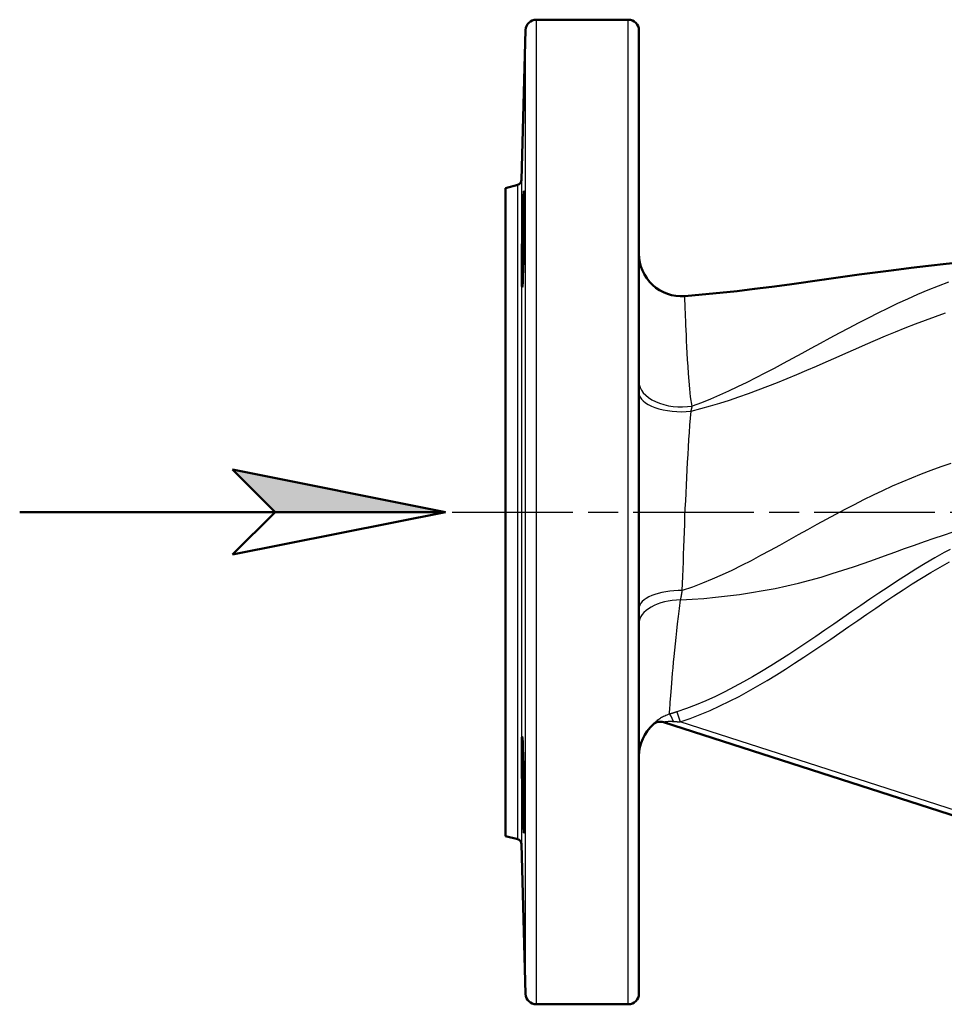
# Model space of a CAD drawing. Header units: millimetres. Extents: x 49 to 738, y 244 to 980.
# Tile 2 of 7: x 49 to 222, y 558 to 743. Entities that reach past the tile are written whole.
import ezdxf

# ---------------------------------------------------------------- set-up
doc = ezdxf.new("R2010")
doc.units = ezdxf.units.MM
doc.header["$LTSCALE"] = 4
doc.linetypes.add('CHAIN', pattern=[0.3543, 0.2362, -0.0295, 0.0591, -0.0295])
for name, color, linetype, lineweight in [('Mittellinie(DIN)', 4, 'CHAIN', 25), ('Schraffur', 230, 'Continuous', 25), ('Sichtbare Kanten(DIN)', 7, 'Continuous', 50), ('Sichtbare tangentiale Kanten(DIN)', 3, 'Continuous', 25), ('Skizziergeometrie(DIN)', 179, 'Continuous', 50)]:
    doc.layers.add(name, color=color, linetype=linetype, lineweight=lineweight)

# ---------------------------------------------------------------- blocks, each defined once
blk = doc.blocks.new('Richtungspfeil')
at = {"layer": 'Schraffur'}
blk.add_hatch(color=256, dxfattribs=at).paths.add_polyline_path([(10, 0), (0, 2), (2, 0)])
for p, q in [((10, 0), (0, 2)), ((0, 2), (2, 0)), ((2, 0), (10, 0))]:
    blk.add_line(p, q)
at = {"layer": 'Skizziergeometrie(DIN)'}
for p, q in [((10, 0), (0, 2)), ((0, 2), (2, 0)), ((-10, 0), (10, 0)), ((2, 0), (0, -2)), ((0, -2), (10, 0))]:
    blk.add_line(p, q, dxfattribs=at)

msp = doc.modelspace()

# ---------------------------------------------------------------- linework, layer by layer
at = {"layer": 'Mittellinie(DIN)', "linetype": 'CHAIN', "ltscale": 23.990969}
msp.add_line((129.98, 650.16), (439.98, 650.16), dxfattribs=at)
at = {"layer": 'Sichtbare Kanten(DIN)'}
for p, q in [((145.74, 742.66), (163.04, 742.66)), ((143, 712.59), (143.74, 740.72)), ((165.04, 740.66), (165.04, 559.66)), ((139.98, 711.04), (142.26, 711.65)), ((139.98, 589.28), (139.98, 711.04)), ((169.65, 610.68), (280.19, 575.05)), ((139.98, 589.28), (142.26, 588.67)), ((143, 587.73), (143.74, 559.61)), ((145.74, 557.66), (163.04, 557.66))]:
    msp.add_line(p, q, dxfattribs=at)
at = {"layer": 'Sichtbare Kanten(DIN)', "flags": 128}
for points in [[(143.25, 694.32), (143.2, 693.28), (143.15, 692.63), (143.1, 692.43), (143.07, 692.68), (143.04, 693.39), (143.03, 694.51), (143.03, 695.93), (143.05, 697.68), (143.07, 699.63), (143.11, 701.6), (143.16, 703.62), (143.21, 705.54), (143.26, 707.2), (143.31, 708.58), (143.36, 709.63), (143.41, 710.25), (143.44, 710.43), (143.47, 710.16), (143.49, 709.45), (143.5, 708.35), (143.5, 706.93), (143.49, 705.21), (143.47, 703.27), (143.44, 701.28), (143.4, 699.32), (143.35, 697.42), (143.3, 695.71), (143.25, 694.32)], [(173.64, 690.74), (176.93, 691.01), (180.21, 691.33), (183.49, 691.68), (186.76, 692.07), (190.03, 692.49), (193.3, 692.93), (199.84, 693.84), (206.38, 694.76), (212.92, 695.63), (216.19, 696.04), (219.46, 696.43), (222.74, 696.78), (226.03, 697.1)], [(143.25, 593.37), (143.2, 595.08), (143.15, 597.03), (143.1, 599.05), (143.07, 601.01), (143.04, 602.95), (143.03, 604.65), (143.03, 606.02), (143.05, 607.08), (143.07, 607.72), (143.11, 607.9), (143.16, 607.63), (143.21, 606.9), (143.26, 605.81), (143.31, 604.36), (143.36, 602.62), (143.41, 600.69), (143.44, 598.73), (143.47, 596.74), (143.49, 594.83), (143.5, 593.14), (143.5, 591.78), (143.49, 590.73), (143.47, 590.09), (143.44, 589.9), (143.4, 590.15), (143.35, 590.84), (143.3, 591.95), (143.25, 593.37)]]:
    msp.add_lwpolyline(points, dxfattribs=at)
at = {"layer": 'Sichtbare Kanten(DIN)'}
for centre, radius, start, end in [((145.74, 740.66), 2, 90, 178.5), ((163.04, 740.66), 2, 0, 90), ((142, 712.62), 1, 285, 358.5), ((173.04, 698.71), 8, 180, 274.3178), ((169.05, 608.77), 2, 72.1325, 131.6449), ((173.04, 604.29), 8, 131.6449, 180), ((142, 587.71), 1, 1.5, 75), ((145.74, 559.66), 2, 181.5, 270), ((163.04, 559.66), 2, 270, 0)]:
    msp.add_arc(centre, radius, start, end, dxfattribs=at)
at = {"layer": 'Sichtbare tangentiale Kanten(DIN)'}
for p, q in [((145.74, 742.66), (145.74, 557.66)), ((163.04, 557.66), (163.04, 742.66)), ((143.74, 559.61), (143.74, 740.72)), ((143, 712.59), (143, 587.73)), ((142.26, 588.67), (142.26, 711.65)), ((172.14, 612.61), (172.77, 610.72)), ((266.08, 580.64), (172.77, 610.72)), ((167.7, 610.26), (167.72, 610.26))]:
    msp.add_line(p, q, dxfattribs=at)
at = {"layer": 'Sichtbare tangentiale Kanten(DIN)', "flags": 128}
for points in [[(223.17, 693.32), (221.22, 692.59), (219.29, 691.82), (217.38, 691.01), (215.49, 690.18), (213.61, 689.32), (211.75, 688.43), (209.9, 687.53), (208.07, 686.6), (206.25, 685.67), (204.45, 684.72), (202.66, 683.76), (200.88, 682.8), (199.11, 681.84), (197.35, 680.88), (195.61, 679.93), (193.87, 678.98), (192.14, 678.05), (190.42, 677.13), (188.7, 676.23), (186.99, 675.35), (185.29, 674.49), (183.58, 673.66), (181.88, 672.87), (180.18, 672.11), (178.48, 671.38), (176.77, 670.7), (175.06, 670.06)], [(175.05, 670.08), (174.74, 671.8), (174.58, 673.31), (174.45, 674.77), (174.34, 676.17), (174.26, 677.51), (174.18, 678.8), (174.11, 680.03), (174.05, 681.2), (174, 682.31), (173.95, 683.36), (173.91, 684.35), (173.87, 685.27), (173.83, 686.13), (173.8, 686.91), (173.77, 687.63), (173.74, 688.27), (173.72, 688.85), (173.7, 689.34), (173.68, 689.77), (173.67, 690.11), (173.66, 690.39), (173.65, 690.58), (173.64, 690.7), (173.64, 690.74)], [(174.88, 669.14), (176.67, 669.6), (178.46, 670.09), (180.25, 670.62), (182.04, 671.19), (183.83, 671.79), (185.63, 672.43), (187.44, 673.09), (189.25, 673.78), (191.06, 674.5), (192.89, 675.25), (194.72, 676.01), (196.55, 676.79), (198.38, 677.59), (200.22, 678.39), (202.07, 679.21), (203.91, 680.02), (205.76, 680.83), (207.62, 681.64), (209.48, 682.45), (211.34, 683.24), (213.21, 684.02), (215.08, 684.78), (216.96, 685.52), (218.84, 686.23), (220.72, 686.92), (222.61, 687.58)], [(174.83, 669.11), (174.84, 669.15), (174.85, 669.19), (174.86, 669.23), (174.87, 669.28), (174.88, 669.32), (174.89, 669.36), (174.9, 669.4), (174.91, 669.44), (174.92, 669.48), (174.93, 669.52), (174.94, 669.56), (174.95, 669.6), (174.96, 669.64), (174.97, 669.68), (174.98, 669.72), (174.99, 669.76), (175, 669.8), (175.01, 669.83), (175.02, 669.87), (175.03, 669.91), (175.03, 669.95), (175.04, 669.99), (175.05, 670.03), (175.06, 670.06)], [(173.19, 635.43), (173.24, 636.72), (173.29, 638.05), (173.34, 639.4), (173.39, 640.77), (173.43, 642.17), (173.48, 643.58), (173.53, 645.01), (173.58, 646.44), (173.64, 647.89), (173.69, 649.34), (173.75, 650.8), (173.82, 652.27), (173.88, 653.73), (173.95, 655.19), (174.02, 656.65), (174.1, 658.09), (174.18, 659.53), (174.27, 660.95), (174.35, 662.36), (174.44, 663.76), (174.54, 665.13), (174.63, 666.48), (174.73, 667.81), (174.83, 669.11)], [(223.65, 659.27), (221.77, 658.64), (219.9, 657.98), (218.05, 657.28), (216.22, 656.55), (214.4, 655.78), (212.6, 654.99), (210.8, 654.16), (209.02, 653.31), (207.24, 652.43), (205.48, 651.54), (203.71, 650.62), (201.95, 649.69), (200.2, 648.75), (198.45, 647.79), (196.7, 646.83), (194.94, 645.85), (193.19, 644.88), (191.43, 643.9), (189.67, 642.93), (187.89, 641.97), (186.1, 641.02), (184.3, 640.1), (182.49, 639.2), (180.66, 638.35), (178.82, 637.53), (176.96, 636.77), (175.08, 636.07), (173.19, 635.43)], [(172.88, 633.65), (175.05, 633.78), (177.23, 633.94), (179.45, 634.14), (181.68, 634.39), (183.92, 634.68), (186.16, 635.01), (188.4, 635.39), (190.63, 635.81), (192.83, 636.28), (195, 636.8), (197.14, 637.36), (199.24, 637.95), (201.31, 638.58), (203.34, 639.22), (205.34, 639.88), (207.32, 640.55), (209.26, 641.24), (211.18, 641.92), (213.08, 642.6), (214.95, 643.28), (216.81, 643.95), (218.65, 644.6), (220.47, 645.23), (222.28, 645.83), (224.08, 646.41)], [(222.4, 642.56), (220.6, 641.54), (218.82, 640.5), (217.06, 639.42), (215.31, 638.32), (213.58, 637.21), (211.85, 636.07), (210.13, 634.93), (208.43, 633.77), (206.72, 632.61), (205.03, 631.44), (203.34, 630.27), (201.65, 629.11), (199.96, 627.95), (198.27, 626.8), (196.58, 625.66), (194.89, 624.53), (193.2, 623.42), (191.5, 622.33), (189.8, 621.26), (188.09, 620.22), (186.37, 619.21), (184.65, 618.23), (182.91, 617.29), (181.16, 616.38), (179.39, 615.52), (177.61, 614.71), (175.81, 613.96), (173.99, 613.25), (172.14, 612.61)], [(223.48, 643.1), (222.4, 642.56)], [(172.77, 610.72), (174.67, 611.39), (176.55, 612.11), (178.41, 612.89), (180.24, 613.72), (182.05, 614.6), (183.84, 615.52), (185.61, 616.49), (187.37, 617.48), (189.12, 618.51), (190.85, 619.57), (192.57, 620.65), (194.29, 621.75), (195.99, 622.86), (197.7, 624), (199.39, 625.14), (201.09, 626.3), (202.78, 627.46), (204.47, 628.63), (206.16, 629.8), (207.85, 630.96), (209.55, 632.12), (211.25, 633.27), (212.95, 634.41), (214.67, 635.53), (216.38, 636.64), (218.11, 637.72), (219.85, 638.78), (221.6, 639.81), (223.37, 640.82)], [(172.87, 633.64), (172.89, 633.71), (172.9, 633.79), (172.91, 633.86), (172.93, 633.93), (172.94, 634), (172.95, 634.08), (172.97, 634.15), (172.98, 634.22), (172.99, 634.29), (173.01, 634.37), (173.02, 634.44), (173.03, 634.52), (173.04, 634.59), (173.06, 634.67), (173.07, 634.74), (173.08, 634.82), (173.1, 634.89), (173.11, 634.97), (173.12, 635.04), (173.14, 635.12), (173.15, 635.2), (173.17, 635.27), (173.18, 635.35), (173.19, 635.43)], [(170.76, 612.17), (170.78, 612.37), (170.8, 612.65), (170.82, 612.99), (170.85, 613.4), (170.89, 613.87), (170.93, 614.41), (170.97, 615.01), (171.03, 615.67), (171.08, 616.4), (171.15, 617.18), (171.22, 618.02), (171.29, 618.93), (171.37, 619.88), (171.46, 620.88), (171.55, 621.94), (171.66, 623.04), (171.77, 624.2), (171.89, 625.39), (172.01, 626.6), (172.14, 627.84), (172.29, 629.15), (172.46, 630.54), (172.65, 632.03), (172.87, 633.64)], [(172.14, 612.61), (172.09, 612.6), (172.03, 612.58), (171.97, 612.56), (171.91, 612.54), (171.85, 612.52), (171.8, 612.5), (171.74, 612.48), (171.68, 612.46), (171.62, 612.44), (171.57, 612.43), (171.51, 612.41), (171.45, 612.39), (171.39, 612.37), (171.33, 612.35), (171.28, 612.33), (171.22, 612.31), (171.16, 612.3), (171.1, 612.28), (171.05, 612.26), (170.99, 612.24), (170.93, 612.22), (170.88, 612.2), (170.82, 612.19), (170.76, 612.17)], [(170.76, 612.17), (170.54, 612.09), (170.31, 612.01), (170.1, 611.92), (169.89, 611.83), (169.68, 611.73), (169.48, 611.63), (169.29, 611.53), (169.11, 611.42), (168.94, 611.31), (168.77, 611.2), (168.62, 611.09), (168.48, 610.99), (168.35, 610.89), (168.23, 610.79), (168.12, 610.69), (168.02, 610.61), (167.94, 610.53), (167.87, 610.46), (167.81, 610.4), (167.76, 610.35), (167.73, 610.31), (167.71, 610.29), (167.7, 610.27), (167.7, 610.26)], [(169.65, 610.68), (169.64, 610.68), (169.65, 610.69), (169.66, 610.69), (169.68, 610.7), (169.7, 610.71), (169.74, 610.72), (169.77, 610.73), (169.82, 610.74), (169.88, 610.75), (169.94, 610.77), (170.01, 610.78), (170.08, 610.79), (170.17, 610.81), (170.26, 610.82), (170.36, 610.83), (170.46, 610.83), (170.57, 610.84), (170.69, 610.84), (170.82, 610.85), (170.95, 610.85), (171.08, 610.84), (171.22, 610.84), (171.36, 610.83), (171.51, 610.82)], [(171.51, 610.82), (171.56, 610.82), (171.62, 610.81), (171.67, 610.81), (171.72, 610.8), (171.77, 610.8), (171.82, 610.8), (171.88, 610.79), (171.93, 610.79), (171.98, 610.78), (172.03, 610.78), (172.08, 610.78), (172.14, 610.77), (172.19, 610.77), (172.24, 610.76), (172.29, 610.76), (172.35, 610.76), (172.4, 610.75), (172.45, 610.75), (172.5, 610.74), (172.56, 610.74), (172.61, 610.74), (172.66, 610.73), (172.71, 610.73), (172.77, 610.72)]]:
    msp.add_lwpolyline(points, dxfattribs=at)
at = {"layer": 'Sichtbare tangentiale Kanten(DIN)'}
for centre, major_axis, ratio, start_param, end_param in [((173.04, 674.65), (-8, 0), 0.592511, 0, 1.826027), ((173.04, 672.56), (-8, 0), 0.443033, 0, 1.796179), ((173.04, 632), (-8, 0), 0.428714, 4.693343, 6.283185), ((173.04, 629.2), (-8, 0), 0.555775, 4.733056, 6.283185), ((169.03, 608.78), (0.61, 1.9), 0.999572, 0, 1.043849), ((171.33, 610.26), (-0.61, 1.91), 0.175856, 4.954076, 6.183766)]:
    msp.add_ellipse(centre, major_axis=major_axis, ratio=ratio, start_param=start_param, end_param=end_param, dxfattribs=at)

# ---------------------------------------------------------------- block references
at = {"xscale": 4, "yscale": 4, "zscale": 4}
msp.add_blockref('Richtungspfeil', (88.72, 650.16), dxfattribs=at)

doc.saveas('drawing.dxf')
